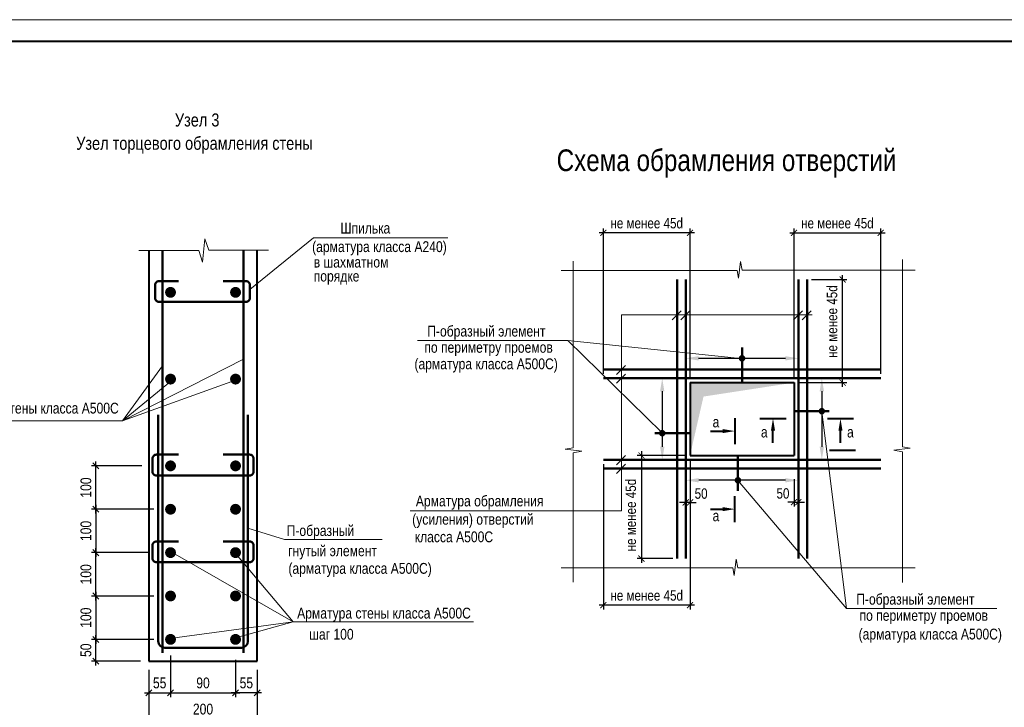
# Model space of a CAD drawing. Header units: millimetres. Extents: x 7862664 to 7920698, y 2044223 to 2085206.
# Tile 5 of 6: x 7882617 to 7905334, y 2069356 to 2085206. Entities that reach past the tile are written whole.
import ezdxf

# ---------------------------------------------------------------- set-up
doc = ezdxf.new("R2010")
doc.units = ezdxf.units.MM
doc.header["$MEASUREMENT"] = 0
doc.linetypes.add('HIDDEN', pattern=[0.375, 0.25, -0.125])
for name, color, linetype, lineweight in [('050_ПЛИТЫ_ПЕРЕКРЫТИЯ', 5, 'Continuous', 50), ('300_РАЗМЕРЫ', 7, 'Continuous', 25), ('400_ТЕКСТ', 7, 'Continuous', 20), ('500_СЕЧЕНИЯ', 5, 'Continuous', 40), ('СК-040-С(тены)', 12, 'Continuous', 40), ('СК-060-А(рматура)', 1, 'Continuous', 50), ('СК-200-Р(амка)', 7, 'Continuous', 40), ('СК-210-Р-РАМКА ЛИНИИ ТОНКИЕ', 7, 'Continuous', 15), ('СК-300-Р(азмеры)', 7, 'Continuous', 20), ('СК-400-Т(екст)', 7, 'Continuous', 20), ('СК-500-С(ечения)', 5, 'Continuous', 40)]:
    doc.layers.add(name, color=color, linetype=linetype, lineweight=lineweight)
doc.styles.add('RD08NT', font='Simplex.shx', dxfattribs={"width": 0.8})
doc.styles.add('RUSS', font='arial.ttf', dxfattribs={"width": 0.8})
doc.styles.get("Standard").update_dxf_attribs({"font": 'arial.ttf', "width": 0.8})
doc.dimstyles.new('10', dxfattribs={"dimtxt": 250, "dimasz": 140, "dimexe": 100, "dimexo": 200, "dimgap": 100, "dimtad": 1, "dimdec": 0, "dimlfac": 0.1, "dimzin": 0, "dimdsep": 46, "dimtxsty": 'RUSS', "dimblk1": 'OBLIQUE', "dimblk2": 'OBLIQUE', "dimsah": 1, "dimcen": 0, "dimdle": 100, "dimclrd": 256, "dimclre": 256, "dimclrt": 256, "dimadec": 0, "dimazin": 0, "dimtfac": 1, "dimtdec": 0, "dimtix": 1, "dimtmove": 2, "dimatfit": 3, "dimldrblk": 'OBLIQUE', "dimfxl": 1, "dimtvp": 0.014, "dimtolj": 1, "dimtzin": 0, "dimarcsym": 0})
doc.dimstyles.new('100', dxfattribs={"dimscale": 0, "dimtxt": 250, "dimasz": 150, "dimexe": 100, "dimexo": 100, "dimgap": 100, "dimtad": 1, "dimdec": 0, "dimzin": 0, "dimdsep": 46, "dimtxsty": 'RUSS', "dimblk": 'ARCHTICK', "dimcen": 0.096, "dimdle": 100, "dimclrd": 7, "dimclre": 7, "dimclrt": 256, "dimadec": 0, "dimazin": 0, "dimtfac": 1, "dimtdec": 0, "dimtmove": 2, "dimatfit": 3, "dimldrblk": 'OBLIQUE', "dimfxl": 1, "dimtolj": 1, "dimtzin": 0, "dimarcsym": 0})
doc.dimstyles.new('50', dxfattribs={"dimtxt": 240, "dimasz": 140, "dimexe": 100, "dimexo": 100, "dimgap": 100, "dimtad": 1, "dimdec": 0, "dimlfac": 0.5, "dimzin": 0, "dimdsep": 46, "dimtxsty": 'Standard', "dimblk": 'ARCHTICK', "dimcen": 0.09, "dimdle": 100, "dimclrd": 7, "dimclre": 7, "dimclrt": 7, "dimadec": 0, "dimazin": 0, "dimtfac": 1, "dimtdec": 0, "dimtmove": 2, "dimatfit": 3, "dimldrblk": 'ARCHTICK', "dimfxl": 1, "dimtfill": 1, "dimtolj": 1, "dimtzin": 0, "dimarcsym": 0})
doc.dimstyles.new('50$0', dxfattribs={"dimscale": 50, "dimtxt": 2.5, "dimasz": 2, "dimexe": 1, "dimexo": 0, "dimgap": 1, "dimtad": 3, "dimdec": 0, "dimzin": 12, "dimdsep": 46, "dimtxsty": 'RD08NT', "dimblk1": 'OBLIQUE', "dimblk2": 'OBLIQUE', "dimsah": 1, "dimcen": 0.09, "dimdle": 1, "dimclrd": 8, "dimclre": 8, "dimclrt": 256, "dimaunit": 1, "dimadec": 5, "dimazin": 0, "dimtfac": 1, "dimtdec": 0, "dimtix": 1, "dimtmove": 2, "dimatfit": 3, "dimldrblk": 'OBLIQUE', "dimfxl": 1, "dimtolj": 1, "dimtzin": 0, "dimarcsym": 0})

# ---------------------------------------------------------------- blocks, each defined once
blk = doc.blocks.new('_OBLIQUE')
at = {"color": 0, "linetype": 'ByBlock'}
blk.add_line((-0.5, -0.5), (0.5, 0.5), dxfattribs=at)
blk = doc.blocks.new('*D9')
at = {"layer": 'Defpoints', "color": 0, "transparency": 16777216}
for p in [(7884374, 2070921), (7885915, 2070921), (7885603, 2070421)]:
    blk.add_point(p, dxfattribs=at)
at = {"layer": 'СК-400-Т(екст)', "lineweight": -2, "transparency": 16777216}
for p, q in [((7885715, 2070921), (7884274, 2070921)), ((7884374, 2070321), (7884374, 2071021)), ((7885403, 2070421), (7884274, 2070421))]:
    blk.add_line(p, q, dxfattribs=at)
at = {"layer": 'СК-400-Т(екст)', "lineweight": -2, "transparency": 16777216, "xscale": 140, "yscale": 140, "zscale": 140}
for p, rotation in [((7884374, 2070921), 90), ((7884374, 2070421), 270)]:
    blk.add_blockref('_OBLIQUE', p, dxfattribs=dict(at, rotation=rotation))
at = {"layer": 'СК-400-Т(екст)', "transparency": 16777216, "insert": (7884146, 2070671), "char_height": 250, "attachment_point": 5, "rotation": 90, "style": 'RUSS'}
blk.add_mtext('\\A1;50', dxfattribs=at)
blk = doc.blocks.new('*D10')
at = {"layer": 'Defpoints', "color": 0, "transparency": 16777216}
for p in [(7885520, 2071921), (7884374, 2070921), (7884978, 2070921)]:
    blk.add_point(p, dxfattribs=at)
at = {"layer": 'СК-400-Т(екст)', "lineweight": -2, "transparency": 16777216}
for p, q in [((7884374, 2072021), (7884374, 2070821)), ((7885320, 2071921), (7884274, 2071921)), ((7884778, 2070921), (7884274, 2070921))]:
    blk.add_line(p, q, dxfattribs=at)
at = {"layer": 'СК-400-Т(екст)', "lineweight": -2, "transparency": 16777216, "xscale": 140, "yscale": 140, "zscale": 140}
for p, rotation in [((7884374, 2071921), 90), ((7884374, 2070921), 270)]:
    blk.add_blockref('_OBLIQUE', p, dxfattribs=dict(at, rotation=rotation))
at = {"layer": 'СК-400-Т(екст)', "transparency": 16777216, "insert": (7884146, 2071421), "char_height": 250, "attachment_point": 5, "rotation": 90, "style": 'RUSS'}
blk.add_mtext('\\A1;100', dxfattribs=at)
blk = doc.blocks.new('*D11')
at = {"layer": 'Defpoints', "color": 0, "transparency": 16777216}
for p in [(7884374, 2072921), (7885787, 2072921), (7885914, 2071921)]:
    blk.add_point(p, dxfattribs=at)
at = {"layer": 'СК-400-Т(екст)', "lineweight": -2, "transparency": 16777216}
for p, q in [((7885587, 2072921), (7884274, 2072921)), ((7884374, 2071821), (7884374, 2073021)), ((7885714, 2071921), (7884274, 2071921))]:
    blk.add_line(p, q, dxfattribs=at)
at = {"layer": 'СК-400-Т(екст)', "lineweight": -2, "transparency": 16777216, "xscale": 140, "yscale": 140, "zscale": 140}
for p, rotation in [((7884374, 2072921), 90), ((7884374, 2071921), 270)]:
    blk.add_blockref('_OBLIQUE', p, dxfattribs=dict(at, rotation=rotation))
at = {"layer": 'СК-400-Т(екст)', "transparency": 16777216, "insert": (7884146, 2072421), "char_height": 250, "attachment_point": 5, "rotation": 90, "style": 'RUSS'}
blk.add_mtext('\\A1;100', dxfattribs=at)
blk = doc.blocks.new('*D26')
at = {"layer": '400_ТЕКСТ', "color": 7, "lineweight": -2, "transparency": 16777216}
blk.add_line((7897442, 2076640), (7897442, 2075362), dxfattribs=at)
at = {"layer": '400_ТЕКСТ', "color": 7, "transparency": 16777216}
for points in [[(7897392, 2076640), (7897492, 2076640), (7897442, 2076940)], [(7897392, 2075362), (7897492, 2075362), (7897442, 2075062)]]:
    blk.add_solid(points, dxfattribs=at)
at = {"layer": 'Defpoints', "color": 0, "transparency": 16777216}
for p in [(7897442, 2076940), (7897442, 2075062), (7897442, 2075062)]:
    blk.add_point(p, dxfattribs=at)
blk = doc.blocks.new('_ArchTick')
at = {"color": 0, "linetype": 'ByBlock', "const_width": 0.15}
blk.add_lwpolyline([(-0.5, -0.5), (0.5, 0.5)], dxfattribs=at)
blk = doc.blocks.new('*D27')
at = {"layer": '300_РАЗМЕРЫ', "color": 7, "lineweight": -2, "transparency": 16777216}
for p, q in [((7897983, 2074608), (7897983, 2073980)), ((7898083, 2074608), (7898083, 2073980)), ((7897983, 2074080), (7897843, 2074080)), ((7898083, 2074080), (7898223, 2074080))]:
    blk.add_line(p, q, dxfattribs=at)
at = {"layer": 'Defpoints', "color": 0, "transparency": 16777216}
for p in [(7897983, 2074708), (7898083, 2074708), (7897983, 2074080)]:
    blk.add_point(p, dxfattribs=at)
at = {"layer": '300_РАЗМЕРЫ', "color": 7, "transparency": 16777216, "insert": (7898339, 2074281), "char_height": 240, "attachment_point": 5, "style": 'RUSS', "bg_fill": 3, "box_fill_scale": 1.25, "bg_fill_color": 256, "bg_fill_true_color": 13158600, "bg_fill_transparency": 0}
blk.add_mtext('\\A1;50', dxfattribs=at)
at = {"layer": '300_РАЗМЕРЫ', "color": 7, "lineweight": -2, "transparency": 16777216}
blk.add_line((7898083, 2074080), (7897983, 2074080), dxfattribs=at)
at = {"layer": '300_РАЗМЕРЫ', "color": 7, "lineweight": -2, "transparency": 16777216, "xscale": 140, "yscale": 140, "zscale": 140}
blk.add_blockref('_ArchTick', (7897983, 2074080), dxfattribs=at)
at = {"layer": '300_РАЗМЕРЫ', "color": 7, "lineweight": -2, "transparency": 16777216, "xscale": 140, "yscale": 140, "zscale": 140, "rotation": 180}
blk.add_blockref('_ArchTick', (7898083, 2074080), dxfattribs=at)
blk = doc.blocks.new('*D28')
at = {"layer": '300_РАЗМЕРЫ', "color": 7, "lineweight": -2, "transparency": 16777216}
for p, q in [((7900483, 2074612), (7900483, 2073985)), ((7900583, 2074612), (7900583, 2073985)), ((7900483, 2074085), (7900343, 2074085)), ((7900583, 2074085), (7900723, 2074085))]:
    blk.add_line(p, q, dxfattribs=at)
at = {"layer": 'Defpoints', "color": 0, "transparency": 16777216}
for p in [(7900483, 2074712), (7900583, 2074712), (7900583, 2074085)]:
    blk.add_point(p, dxfattribs=at)
at = {"layer": '300_РАЗМЕРЫ', "color": 7, "transparency": 16777216, "insert": (7900227, 2074285), "char_height": 240, "attachment_point": 5, "style": 'RUSS', "bg_fill": 3, "box_fill_scale": 1.25, "bg_fill_color": 256, "bg_fill_true_color": 13158600, "bg_fill_transparency": 0}
blk.add_mtext('\\A1;50', dxfattribs=at)
at = {"layer": '300_РАЗМЕРЫ', "color": 7, "lineweight": -2, "transparency": 16777216}
blk.add_line((7900483, 2074085), (7900583, 2074085), dxfattribs=at)
at = {"layer": '300_РАЗМЕРЫ', "color": 7, "lineweight": -2, "transparency": 16777216, "xscale": 140, "yscale": 140, "zscale": 140}
blk.add_blockref('_ArchTick', (7900483, 2074085), dxfattribs=at)
at = {"layer": '300_РАЗМЕРЫ', "color": 7, "lineweight": -2, "transparency": 16777216, "xscale": 140, "yscale": 140, "zscale": 140, "rotation": 180}
blk.add_blockref('_ArchTick', (7900583, 2074085), dxfattribs=at)
blk = doc.blocks.new('*D29')
at = {"layer": '400_ТЕКСТ', "color": 7, "lineweight": -2, "transparency": 16777216}
blk.add_line((7901124, 2076640), (7901124, 2075362), dxfattribs=at)
at = {"layer": '400_ТЕКСТ', "color": 7, "transparency": 16777216}
for points in [[(7901074, 2076640), (7901174, 2076640), (7901124, 2076940)], [(7901074, 2075362), (7901174, 2075362), (7901124, 2075062)]]:
    blk.add_solid(points, dxfattribs=at)
at = {"layer": 'Defpoints', "color": 0, "transparency": 16777216}
for p in [(7901124, 2076940), (7901124, 2075062), (7901124, 2075062)]:
    blk.add_point(p, dxfattribs=at)
blk = doc.blocks.new('*D30')
at = {"layer": '400_ТЕКСТ', "color": 7, "lineweight": -2, "transparency": 16777216}
blk.add_line((7900283, 2077400), (7898281, 2077400), dxfattribs=at)
at = {"layer": '400_ТЕКСТ', "color": 7, "transparency": 16777216}
for points in [[(7898281, 2077450), (7898281, 2077350), (7897981, 2077400)], [(7900283, 2077450), (7900283, 2077350), (7900583, 2077400)]]:
    blk.add_solid(points, dxfattribs=at)
at = {"layer": 'Defpoints', "color": 0, "transparency": 16777216}
for p in [(7897981, 2077400), (7897981, 2077400), (7900583, 2077400)]:
    blk.add_point(p, dxfattribs=at)
blk = doc.blocks.new('*D31')
at = {"layer": '400_ТЕКСТ', "color": 7, "lineweight": -2, "transparency": 16777216}
blk.add_line((7900283, 2074589), (7898283, 2074589), dxfattribs=at)
at = {"layer": '400_ТЕКСТ', "color": 7, "transparency": 16777216}
for points in [[(7898283, 2074639), (7898283, 2074539), (7897983, 2074589)], [(7900283, 2074639), (7900283, 2074539), (7900583, 2074589)]]:
    blk.add_solid(points, dxfattribs=at)
at = {"layer": 'Defpoints', "color": 0, "transparency": 16777216}
for p in [(7897983, 2074589), (7897983, 2074589), (7900583, 2074589)]:
    blk.add_point(p, dxfattribs=at)
blk = doc.blocks.new('*D32')
at = {"layer": '300_РАЗМЕРЫ', "color": 7, "lineweight": -2, "transparency": 16777216}
for p, q in [((7901604, 2076740), (7901604, 2079319)), ((7900883, 2079219), (7901704, 2079219)), ((7900583, 2076840), (7901704, 2076840))]:
    blk.add_line(p, q, dxfattribs=at)
at = {"layer": 'Defpoints', "color": 0, "transparency": 16777216}
for p in [(7900783, 2079219), (7901604, 2079219), (7900483, 2076840)]:
    blk.add_point(p, dxfattribs=at)
at = {"layer": '300_РАЗМЕРЫ', "color": 7, "lineweight": -2, "transparency": 16777216, "xscale": 140, "yscale": 140, "zscale": 140}
for p, rotation in [((7901604, 2079219), 90), ((7901604, 2076840), 270)]:
    blk.add_blockref('_ArchTick', p, dxfattribs=dict(at, rotation=rotation))
at = {"layer": '300_РАЗМЕРЫ', "color": 7, "transparency": 16777216, "insert": (7901361, 2078247), "char_height": 240, "attachment_point": 5, "rotation": 90, "style": 'RUSS'}
blk.add_mtext('\\A1;не менее 45d', dxfattribs=at)
blk = doc.blocks.new('*D76')
at = {"layer": '300_РАЗМЕРЫ', "color": 7, "lineweight": -2, "transparency": 16777216}
for p, q in [((7900483, 2076940), (7900483, 2080392)), ((7902483, 2077040), (7902483, 2080392)), ((7900383, 2080292), (7902583, 2080292))]:
    blk.add_line(p, q, dxfattribs=at)
at = {"layer": 'Defpoints', "color": 0, "transparency": 16777216}
for p in [(7902483, 2080292), (7900483, 2076840), (7902483, 2076940)]:
    blk.add_point(p, dxfattribs=at)
at = {"layer": '300_РАЗМЕРЫ', "color": 7, "lineweight": -2, "transparency": 16777216, "xscale": 140, "yscale": 140, "zscale": 140, "rotation": 180}
blk.add_blockref('_ArchTick', (7900483, 2080292), dxfattribs=at)
at = {"layer": '300_РАЗМЕРЫ', "color": 7, "lineweight": -2, "transparency": 16777216, "xscale": 140, "yscale": 140, "zscale": 140}
blk.add_blockref('_ArchTick', (7902483, 2080292), dxfattribs=at)
at = {"layer": '300_РАЗМЕРЫ', "color": 7, "transparency": 16777216, "insert": (7901483, 2080514), "char_height": 240, "attachment_point": 5, "style": 'RUSS'}
blk.add_mtext('\\A1;не менее 45d', dxfattribs=at)
blk = doc.blocks.new('*D49')
at = {"layer": '300_РАЗМЕРЫ', "color": 7, "lineweight": -2, "transparency": 16777216}
for p, q in [((7897983, 2075162), (7896862, 2075162)), ((7896962, 2075262), (7896962, 2072683)), ((7897683, 2072783), (7896862, 2072783))]:
    blk.add_line(p, q, dxfattribs=at)
at = {"layer": 'Defpoints', "color": 0, "transparency": 16777216}
for p in [(7898083, 2075162), (7896962, 2072783), (7897783, 2072783)]:
    blk.add_point(p, dxfattribs=at)
at = {"layer": '300_РАЗМЕРЫ', "color": 7, "lineweight": -2, "transparency": 16777216, "xscale": 140, "yscale": 140, "zscale": 140}
for p, rotation in [((7896962, 2075162), 90), ((7896962, 2072783), 270)]:
    blk.add_blockref('_ArchTick', p, dxfattribs=dict(at, rotation=rotation))
at = {"layer": '300_РАЗМЕРЫ', "color": 7, "transparency": 16777216, "insert": (7896718, 2073786), "char_height": 240, "attachment_point": 5, "rotation": 90, "style": 'RUSS'}
blk.add_mtext('\\A1;не менее 45d', dxfattribs=at)
blk = doc.blocks.new('*D50')
at = {"layer": '300_РАЗМЕРЫ', "color": 7, "lineweight": -2, "transparency": 16777216}
for p, q in [((7896083, 2074962), (7896083, 2071610)), ((7898083, 2075062), (7898083, 2071610)), ((7898183, 2071710), (7895983, 2071710))]:
    blk.add_line(p, q, dxfattribs=at)
at = {"layer": 'Defpoints', "color": 0, "transparency": 16777216}
for p in [(7898083, 2075162), (7896083, 2075062), (7896083, 2071710)]:
    blk.add_point(p, dxfattribs=at)
at = {"layer": '300_РАЗМЕРЫ', "color": 7, "lineweight": -2, "transparency": 16777216, "xscale": 140, "yscale": 140, "zscale": 140, "rotation": 180}
blk.add_blockref('_ArchTick', (7896083, 2071710), dxfattribs=at)
at = {"layer": '300_РАЗМЕРЫ', "color": 7, "lineweight": -2, "transparency": 16777216, "xscale": 140, "yscale": 140, "zscale": 140}
blk.add_blockref('_ArchTick', (7898083, 2071710), dxfattribs=at)
at = {"layer": '300_РАЗМЕРЫ', "color": 7, "transparency": 16777216, "insert": (7897083, 2071932), "char_height": 240, "attachment_point": 5, "style": 'RUSS'}
blk.add_mtext('\\A1;не менее 45d', dxfattribs=at)
blk = doc.blocks.new('*D51')
at = {"layer": '300_РАЗМЕРЫ', "color": 7, "lineweight": -2, "transparency": 16777216}
for p, q in [((7896083, 2077040), (7896083, 2080392)), ((7898083, 2076940), (7898083, 2080392)), ((7898183, 2080292), (7895983, 2080292))]:
    blk.add_line(p, q, dxfattribs=at)
at = {"layer": 'Defpoints', "color": 0, "transparency": 16777216}
for p in [(7896083, 2080292), (7896083, 2076940), (7898083, 2076840)]:
    blk.add_point(p, dxfattribs=at)
at = {"layer": '300_РАЗМЕРЫ', "color": 7, "lineweight": -2, "transparency": 16777216, "xscale": 140, "yscale": 140, "zscale": 140, "rotation": 180}
blk.add_blockref('_ArchTick', (7896083, 2080292), dxfattribs=at)
at = {"layer": '300_РАЗМЕРЫ', "color": 7, "lineweight": -2, "transparency": 16777216, "xscale": 140, "yscale": 140, "zscale": 140}
blk.add_blockref('_ArchTick', (7898083, 2080292), dxfattribs=at)
at = {"layer": '300_РАЗМЕРЫ', "color": 7, "transparency": 16777216, "insert": (7897083, 2080514), "char_height": 240, "attachment_point": 5, "style": 'RUSS'}
blk.add_mtext('\\A1;не менее 45d', dxfattribs=at)
blk = doc.blocks.new('*D44')
at = {"layer": 'Defpoints', "color": 0, "transparency": 16777216}
for p in [(7884374, 2074921), (7885634, 2074921), (7885520, 2073921)]:
    blk.add_point(p, dxfattribs=at)
at = {"layer": 'СК-400-Т(екст)', "lineweight": -2, "transparency": 16777216}
for p, q in [((7884374, 2073821), (7884374, 2075021)), ((7885434, 2074921), (7884274, 2074921)), ((7885320, 2073921), (7884274, 2073921))]:
    blk.add_line(p, q, dxfattribs=at)
at = {"layer": 'СК-400-Т(екст)', "lineweight": -2, "transparency": 16777216, "xscale": 140, "yscale": 140, "zscale": 140}
for p, rotation in [((7884374, 2074921), 90), ((7884374, 2073921), 270)]:
    blk.add_blockref('_OBLIQUE', p, dxfattribs=dict(at, rotation=rotation))
at = {"layer": 'СК-400-Т(екст)', "transparency": 16777216, "insert": (7884146, 2074421), "char_height": 250, "attachment_point": 5, "rotation": 90, "style": 'RUSS'}
blk.add_mtext('\\A1;100', dxfattribs=at)
blk = doc.blocks.new('*D45')
at = {"layer": 'Defpoints', "color": 0, "transparency": 16777216}
for p in [(7885914, 2073921), (7884374, 2072921), (7885787, 2072921)]:
    blk.add_point(p, dxfattribs=at)
at = {"layer": 'СК-400-Т(екст)', "lineweight": -2, "transparency": 16777216}
for p, q in [((7884374, 2074021), (7884374, 2072821)), ((7885714, 2073921), (7884274, 2073921)), ((7885587, 2072921), (7884274, 2072921))]:
    blk.add_line(p, q, dxfattribs=at)
at = {"layer": 'СК-400-Т(екст)', "lineweight": -2, "transparency": 16777216, "xscale": 140, "yscale": 140, "zscale": 140}
for p, rotation in [((7884374, 2073921), 90), ((7884374, 2072921), 270)]:
    blk.add_blockref('_OBLIQUE', p, dxfattribs=dict(at, rotation=rotation))
at = {"layer": 'СК-400-Т(екст)', "transparency": 16777216, "insert": (7884146, 2073421), "char_height": 250, "attachment_point": 5, "rotation": 90, "style": 'RUSS'}
blk.add_mtext('\\A1;100', dxfattribs=at)
blk = doc.blocks.new('*D117')
at = {"layer": 'Defpoints', "color": 0, "transparency": 16777216}
for p in [(7886097, 2070750), (7885597, 2070218), (7886097, 2069689)]:
    blk.add_point(p, dxfattribs=at)
at = {"layer": 'СК-400-Т(екст)', "lineweight": -2, "transparency": 16777216}
for p, q in [((7886097, 2070550), (7886097, 2069589)), ((7885597, 2070018), (7885597, 2069589)), ((7885497, 2069689), (7886197, 2069689))]:
    blk.add_line(p, q, dxfattribs=at)
at = {"layer": 'СК-400-Т(екст)', "lineweight": -2, "transparency": 16777216, "xscale": 140, "yscale": 140, "zscale": 140, "rotation": 180}
blk.add_blockref('_OBLIQUE', (7885597, 2069689), dxfattribs=at)
at = {"layer": 'СК-400-Т(екст)', "lineweight": -2, "transparency": 16777216, "xscale": 140, "yscale": 140, "zscale": 140}
blk.add_blockref('_OBLIQUE', (7886097, 2069689), dxfattribs=at)
at = {"layer": 'СК-400-Т(екст)', "transparency": 16777216, "insert": (7885847, 2069916), "char_height": 250, "attachment_point": 5, "style": 'RUSS'}
blk.add_mtext('\\A1;55', dxfattribs=at)
blk = doc.blocks.new('*D118')
at = {"layer": 'Defpoints', "color": 0, "transparency": 16777216}
for p in [(7887597, 2070647), (7888097, 2070218), (7887597, 2069689)]:
    blk.add_point(p, dxfattribs=at)
at = {"layer": 'СК-400-Т(екст)', "lineweight": -2, "transparency": 16777216}
for p, q in [((7887597, 2070447), (7887597, 2069589)), ((7888097, 2070018), (7888097, 2069589)), ((7888197, 2069689), (7887497, 2069689))]:
    blk.add_line(p, q, dxfattribs=at)
at = {"layer": 'СК-400-Т(екст)', "lineweight": -2, "transparency": 16777216, "xscale": 140, "yscale": 140, "zscale": 140, "rotation": 180}
blk.add_blockref('_OBLIQUE', (7887597, 2069689), dxfattribs=at)
at = {"layer": 'СК-400-Т(екст)', "lineweight": -2, "transparency": 16777216, "xscale": 140, "yscale": 140, "zscale": 140}
blk.add_blockref('_OBLIQUE', (7888097, 2069689), dxfattribs=at)
at = {"layer": 'СК-400-Т(екст)', "transparency": 16777216, "insert": (7887847, 2069916), "char_height": 250, "attachment_point": 5, "style": 'RUSS'}
blk.add_mtext('\\A1;55', dxfattribs=at)
blk = doc.blocks.new('*D128')
at = {"layer": 'Defpoints', "color": 0, "transparency": 16777216}
for p in [(7885597, 2070421), (7888097, 2070421), (7885597, 2069084)]:
    blk.add_point(p, dxfattribs=at)
at = {"layer": 'СК-400-Т(екст)', "lineweight": -2, "transparency": 16777216}
for p, q in [((7885597, 2070221), (7885597, 2068984)), ((7888097, 2070221), (7888097, 2068984)), ((7888197, 2069084), (7885497, 2069084))]:
    blk.add_line(p, q, dxfattribs=at)
at = {"layer": 'СК-400-Т(екст)', "lineweight": -2, "transparency": 16777216, "xscale": 140, "yscale": 140, "zscale": 140, "rotation": 180}
blk.add_blockref('_OBLIQUE', (7885597, 2069084), dxfattribs=at)
at = {"layer": 'СК-400-Т(екст)', "lineweight": -2, "transparency": 16777216, "xscale": 140, "yscale": 140, "zscale": 140}
blk.add_blockref('_OBLIQUE', (7888097, 2069084), dxfattribs=at)
at = {"layer": 'СК-400-Т(екст)', "transparency": 16777216, "insert": (7886847, 2069312), "char_height": 250, "attachment_point": 5, "style": 'RUSS'}
blk.add_mtext('\\A1;200', dxfattribs=at)
blk = doc.blocks.new('*D123')
at = {"layer": 'Defpoints', "color": 0, "transparency": 16777216}
for p in [(7886097, 2069689), (7887597, 2069689), (7887597, 2069689)]:
    blk.add_point(p, dxfattribs=at)
at = {"layer": 'СК-400-Т(екст)', "lineweight": -2, "transparency": 16777216}
for p, q in [((7886097, 2069889), (7886097, 2069789)), ((7887597, 2069889), (7887597, 2069789)), ((7885997, 2069689), (7887697, 2069689))]:
    blk.add_line(p, q, dxfattribs=at)
at = {"layer": 'СК-400-Т(екст)', "lineweight": -2, "transparency": 16777216, "xscale": 140, "yscale": 140, "zscale": 140, "rotation": 180}
blk.add_blockref('_OBLIQUE', (7886097, 2069689), dxfattribs=at)
at = {"layer": 'СК-400-Т(екст)', "lineweight": -2, "transparency": 16777216, "xscale": 140, "yscale": 140, "zscale": 140}
blk.add_blockref('_OBLIQUE', (7887597, 2069689), dxfattribs=at)
at = {"layer": 'СК-400-Т(екст)', "transparency": 16777216, "insert": (7886847, 2069916), "char_height": 250, "attachment_point": 5, "style": 'RUSS'}
blk.add_mtext('\\A1;90', dxfattribs=at)

msp = doc.modelspace()

# ---------------------------------------------------------------- linework, layer by layer
at = {"layer": '050_ПЛИТЫ_ПЕРЕКРЫТИЯ', "lineweight": 20}
msp.add_line((7900483.1, 2076840.2), (7898083.1, 2076840.2), dxfattribs=at)
at = {"layer": '050_ПЛИТЫ_ПЕРЕКРЫТИЯ', "color": 0, "lineweight": 13}
for points in [[(7895106.8, 2079428.2), (7899172, 2079428.2), (7899199.3, 2079250.2), (7899246.6, 2079631.1), (7899285.1, 2079429.9), (7903277, 2079429.9)], [(7895383.8, 2079640.5), (7895383.6, 2078944.1)], [(7902987.1, 2079680.5), (7902987.1, 2075360.2), (7903165.1, 2075332.9), (7902784.2, 2075285.7), (7902985.4, 2075247.1), (7902985.4, 2072234.3)], [(7902987.1, 2079680.5), (7902987.1, 2078944.1)], [(7895383.6, 2079353.8), (7895383.6, 2075336.5), (7895205.5, 2075309.2), (7895586.5, 2075262), (7895385.3, 2075223.4), (7895385.3, 2072238.7)], [(7895106.8, 2072570.3), (7899073.5, 2072570.3), (7899100.8, 2072392.3), (7899148.1, 2072773.2), (7899186.6, 2072572), (7903277, 2072572)]]:
    msp.add_lwpolyline(points, dxfattribs=at)
at = {"layer": '400_ТЕКСТ'}
for p, q in [((7896502.2, 2078403.3), (7896502.2, 2073885.2)), ((7896502.2, 2078403.3), (7900900, 2078403.3)), ((7897667.9, 2078287.5), (7897877.3, 2078498.1)), ((7897867.9, 2078287.5), (7898077.3, 2078498.1)), ((7900467.9, 2078287.5), (7900677.3, 2078498.1)), ((7900667.9, 2078287.5), (7900877.3, 2078498.1)), ((7891795.9, 2077810.2), (7895262.1, 2077810.2)), ((7895262.1, 2077810.2), (7899247.5, 2077398)), ((7895262.1, 2077810.2), (7897430.5, 2075690.2)), ((7896387, 2077024.4), (7896596.4, 2077234.9)), ((7896388.1, 2076825.4), (7896597.5, 2077036)), ((7896387, 2074946.1), (7896596.4, 2075156.7)), ((7896388.1, 2074747.2), (7896597.5, 2074957.7)), ((7901693.5, 2071630.7), (7905159.7, 2071630.7))]:
    msp.add_line(p, q, dxfattribs=at)
at = {"layer": '400_ТЕКСТ', "linetype": 'HIDDEN', "const_width": 75, "flags": 128}
for points in [[(7899320.6, 2077400.4, -1), (7899245.6, 2077400.4, -1)], [(7901086.5, 2076180.7, 1), (7901161.5, 2076180.7, 1)], [(7897479.7, 2075674.4, -1), (7897404.7, 2075674.4, -1)], [(7899225.7, 2074588.9, -1), (7899150.7, 2074588.9, -1)]]:
    msp.add_lwpolyline(points, format="xyb", close=True, dxfattribs=at)
at = {"layer": '500_СЕЧЕНИЯ'}
for p, q in [((7899118.2, 2076023.2), (7899118.2, 2075423.2)), ((7899697.3, 2076014.2), (7900297.3, 2076014.2)), ((7901254.4, 2076014.2), (7901854.4, 2076014.2)), ((7898553.6, 2075723.2), (7898838.2, 2075723.2)), ((7899997.3, 2075449.6), (7899997.3, 2075734.2)), ((7901554.4, 2075449.6), (7901554.4, 2075734.2)), ((7901897.4, 2075272.8), (7901297.4, 2075272.8)), ((7899118.2, 2073623.9), (7899118.2, 2074223.9))]:
    msp.add_line(p, q, dxfattribs=at)
for points in [[(7899950.6, 2075734.2), (7900043.9, 2075734.2), (7899997.3, 2076014.2)], [(7901507.7, 2075734.2), (7901601.1, 2075734.2), (7901554.4, 2076014.2)], [(7898838.2, 2075769.8), (7898838.2, 2075676.5), (7899118.2, 2075723.2)], [(7898838.2, 2073877.2), (7898838.2, 2073970.6), (7899118.2, 2073923.9)]]:
    msp.add_solid(points, dxfattribs=at)
at = {"layer": 'СК-040-С(тены)'}
for p, q in [((7885597.5, 2079886.3), (7885597.5, 2070421.3)), ((7888097.5, 2070421.3), (7888097.5, 2079893)), ((7898083.1, 2076840.2), (7898083.1, 2075161.9)), ((7898083.1, 2076840.2), (7900483.1, 2076840.2)), ((7900483.1, 2076840.2), (7900483.1, 2075161.9)), ((7898083.1, 2075161.9), (7900483.1, 2075161.9)), ((7885597.5, 2070421.3), (7888097.5, 2070421.3))]:
    msp.add_line(p, q, dxfattribs=at)
at = {"layer": 'СК-060-А(рматура)'}
for p, q in [((7885912.5, 2070612.2), (7885912.5, 2079886.3)), ((7887782.5, 2070612.2), (7887782.5, 2079886.3)), ((7897783.1, 2079219.1), (7897783.1, 2072783)), ((7897983.1, 2079219.1), (7897983.1, 2072783)), ((7900583.1, 2079219.1), (7900583.1, 2072783)), ((7900783.1, 2079219.1), (7900783.1, 2072783)), ((7899283.1, 2076840.2), (7899283.1, 2077652.7)), ((7902482.9, 2077140.2), (7896083.3, 2077140.2)), ((7902482.9, 2076940.2), (7896083.3, 2076940.2)), ((7885812.5, 2070876.5), (7885812.5, 2076099.6)), ((7887882.5, 2070876.5), (7887882.5, 2076099.6)), ((7900483.1, 2076180.7), (7901293.1, 2076180.7)), ((7898083.1, 2075674.4), (7897273.1, 2075674.4)), ((7899187.1, 2074349.4), (7899187.1, 2075161.9)), ((7902482.9, 2075061.9), (7896083.3, 2075061.9)), ((7902482.9, 2074861.9), (7896083.3, 2074861.9)), ((7885962.5, 2070726.5), (7887732.5, 2070726.5))]:
    msp.add_line(p, q, dxfattribs=at)
at = {"layer": 'СК-060-А(рматура)', "flags": 128}
for points in [[(7887311.8, 2079182.5), (7887838.2, 2079182.5, -0.4142136), (7887928.2, 2079092.5), (7887928.2, 2078791.4, -0.4142136), (7887838.2, 2078701.4), (7885832.4, 2078701.4, -0.4142136), (7885742.4, 2078791.4), (7885742.4, 2079092.5, -0.4142136), (7885832.4, 2079182.5), (7886281.2, 2079182.5)], [(7887311.8, 2075180), (7887921.5, 2075180, -0.4142136), (7888011.5, 2075090), (7888011.5, 2074788.9, -0.4142136), (7887921.5, 2074698.9), (7885773.5, 2074698.9, -0.4142136), (7885683.5, 2074788.9), (7885683.5, 2075090, -0.4142136), (7885773.5, 2075180), (7886281.2, 2075180)], [(7887311.8, 2073180), (7887921.5, 2073180, -0.4142136), (7888011.5, 2073090), (7888011.5, 2072788.9, -0.4142136), (7887921.5, 2072698.9), (7885773.5, 2072698.9, -0.4142136), (7885683.5, 2072788.9), (7885683.5, 2073090, -0.4142136), (7885773.5, 2073180), (7886281.2, 2073180)]]:
    msp.add_lwpolyline(points, format="xyb", dxfattribs=at)
at = {"layer": 'СК-060-А(рматура)'}
for centre, start, end in [((7885962.5, 2070876.5), 180, 270), ((7887732.5, 2070876.5), 270, 0)]:
    msp.add_arc(centre, 150, start, end, dxfattribs=at)
at = {"layer": 'СК-200-Р(амка)'}
msp.add_line((7919012.7, 2084706.4), (7864664.1, 2084706.4), dxfattribs=at)
at = {"layer": 'СК-210-Р-РАМКА ЛИНИИ ТОНКИЕ'}
msp.add_line((7919512.7, 2085206.4), (7862664.1, 2085206.4), dxfattribs=at)
at = {"layer": 'СК-300-Р(азмеры)'}
for p, q in [((7901693.5, 2071630.7), (7901121.3, 2076166.9)), ((7896502.2, 2073885.2), (7891626.9, 2073885.2))]:
    msp.add_line(p, q, dxfattribs=at)
msp.add_solid([(7900483.1, 2076840.2), (7898083.1, 2076840.2), (7898394.1, 2076519.1), (7898083.1, 2075161.9)], dxfattribs=at)
at = {"layer": 'СК-400-Т(екст)'}
for p, q in [((7889398.2, 2080179.1), (7887928.2, 2078987)), ((7889398.2, 2080179.1), (7892493.5, 2080179.1)), ((7884987.3, 2075960.8), (7880739.6, 2075960.8)), ((7888925.5, 2071326.9), (7893086.9, 2071326.9))]:
    msp.add_line(p, q, dxfattribs=at)
at = {"layer": 'СК-400-Т(екст)', "color": 8}
for p, q in [((7884987.3, 2075960.8), (7887782.5, 2077382.9)), ((7884987.3, 2075960.8), (7885912.5, 2077226.8)), ((7884987.3, 2075960.8), (7887597.5, 2076896.6)), ((7884987.3, 2075960.8), (7886097.5, 2076868.7)), ((7888727.2, 2073226.5), (7887882.5, 2073488.8)), ((7888925.5, 2071326.9), (7886095.9, 2072947.7)), ((7888925.5, 2071326.9), (7887557.4, 2072947.7)), ((7888925.5, 2071326.9), (7886132.5, 2070951.4)), ((7888925.5, 2071326.9), (7887624.6, 2070964))]:
    msp.add_line(p, q, dxfattribs=at)
at = {"layer": 'СК-400-Т(екст)', "linetype": 'Continuous'}
msp.add_line((7888727.2, 2073226.5), (7890983.9, 2073226.5), dxfattribs=at)
at = {"layer": 'СК-400-Т(екст)'}
msp.add_lwpolyline([(7885364.9, 2079886.3), (7886754, 2079886.3), (7886836.7, 2079619.6), (7886889.6, 2080156.8), (7886977.9, 2079893), (7888355.9, 2079893)], dxfattribs=at)
at = {"layer": 'СК-400-Т(екст)', "linetype": 'Continuous', "ltscale": 1000, "const_width": 125, "flags": 128}
for points in [[(7886035, 2078921.3, -1), (7886160, 2078921.3, -1)], [(7887660, 2078921.3, 1), (7887535, 2078921.3, 1)], [(7886035, 2076921.3, 1), (7886160, 2076921.3, 1)], [(7887660, 2076921.3, -1), (7887535, 2076921.3, -1)], [(7886035, 2074921.3, 1), (7886160, 2074921.3, 1)], [(7887660, 2074921.3, -1), (7887535, 2074921.3, -1)], [(7886035, 2073921.3, -1), (7886160, 2073921.3, -1)], [(7887660, 2073921.3, 1), (7887535, 2073921.3, 1)], [(7886035, 2072921.3, 1), (7886160, 2072921.3, 1)], [(7887660, 2072921.3, -1), (7887535, 2072921.3, -1)], [(7886035, 2071921.3, 1), (7886160, 2071921.3, 1)], [(7887660, 2071921.3, -1), (7887535, 2071921.3, -1)], [(7886035, 2070921.3, 1), (7886160, 2070921.3, 1)], [(7887660, 2070921.3, -1), (7887535, 2070921.3, -1)]]:
    msp.add_lwpolyline(points, format="xyb", close=True, dxfattribs=at)

# ---------------------------------------------------------------- texts
at = {"layer": '400_ТЕКСТ', "style": 'RUSS', "width": 0.8}
for s, p in [('П-образный элемент', (7892020.3, 2077902.2)), ('по периметру проемов', (7891953.9, 2077528.7)), ('Арматура обрамления ', (7891757.4, 2073987)), ('(усиления) отверстий', (7891673.1, 2073565.6)), ('П-образный элемент', (7901917.9, 2071722.6)), ('по периметру проемов', (7901994.1, 2071349.1))]:
    msp.add_text(s, height=250, dxfattribs=at).set_placement(p)
at = {"layer": '500_СЕЧЕНИЯ', "style": 'RUSS', "width": 0.8}
for p in [(7898603.3, 2075808.5), (7899718.3, 2075576.5), (7901706.2, 2075576.5), (7898603.3, 2073646.6)]:
    msp.add_text('а', height=250, dxfattribs=at).set_placement(p)
at = {"layer": 'СК-400-Т(екст)', "style": 'RUSS', "width": 0.8}
msp.add_text('Cхема обрамления отверстий', height=500, dxfattribs=at).set_placement((7895005.6, 2081716.3))
at = {"layer": 'СК-400-Т(екст)', "linetype": 'Continuous', "style": 'RUSS', "width": 0.8}
for s, p in [('Шпилька', (7890017.1, 2080277.4)), ('(арматура класса А240)', (7889364.4, 2079849.8)), ('в шахматном', (7889401.1, 2079493.9)), ('порядке', (7889401.1, 2079171.1)), ('(арматура класса А500С)', (7891725.2, 2077148.3)), ('Арматура стены класса А500С', (7880895.1, 2076127.4)), ('П-образный', (7888776.8, 2073304.2)), (' класса А500С', (7891655.1, 2073160.3)), ('гнутый элемент', (7888811.2, 2072838.6)), ('(арматура класса А500С)', (7888817.3, 2072433.1)), ('Арматура стены класса А500С', (7889019.1, 2071401.8)), ('шаг 100', (7889297.2, 2070914.5)), ('(арматура класса А500С)', (7901972.3, 2070918.5))]:
    msp.add_text(s, height=250, dxfattribs=at).set_placement(p)
at = {"layer": 'СК-500-С(ечения)', "width": 0.8}
for s, p in [('Узел 3', (7886197.6, 2082744.9)), ('Узел торцевого обрамления стены', (7883920.4, 2082208))]:
    msp.add_text(s, height=300, dxfattribs=at).set_placement(p)

# ---------------------------------------------------------------- dimensions: what is measured, and where the dimension line sits
at = {"layer": '300_РАЗМЕРЫ'}
dim = msp.add_linear_dim(base=(7896083.3, 2080291.7), p1=(7898083.1, 2076840.2), p2=(7896083.3, 2076940.2), angle=180, text='не менее 45d', dimstyle='50$0', override={"dimscale": 1, "dimtxt": 240, "dimasz": 140, "dimexe": 100, "dimexo": 100, "dimgap": 100, "dimtad": 1, "dimlfac": 0.5, "dimzin": 0, "dimtxsty": 'RUSS', "dimblk": 'ArchTick', "dimsah": 0, "dimdle": 100, "dimclrd": 7, "dimclre": 7, "dimclrt": 7, "dimaunit": 0, "dimadec": 0, "dimtix": 0, "dimldrblk": 'ArchTick'}, dxfattribs=at)
dim.commit()
dim.dimension.update_dxf_attribs({"geometry": '*D51', "text_midpoint": (7897083.2, 2080513.8)})
dim = msp.add_linear_dim(base=(7902482.9, 2080291.7), p1=(7900483.1, 2076840.2), p2=(7902482.9, 2076940.2), text='не менее 45d', dimstyle='50$0', override={"dimscale": 1, "dimtxt": 240, "dimasz": 140, "dimexe": 100, "dimexo": 100, "dimgap": 100, "dimtad": 1, "dimlfac": 0.5, "dimzin": 0, "dimtxsty": 'RUSS', "dimblk": 'ArchTick', "dimsah": 0, "dimdle": 100, "dimclrd": 7, "dimclre": 7, "dimclrt": 7, "dimaunit": 0, "dimadec": 0, "dimtix": 0, "dimldrblk": 'ArchTick'}, dxfattribs=at)
dim.commit()
dim.dimension.update_dxf_attribs({"geometry": '*D76', "text_midpoint": (7901483, 2080513.8)})
dim = msp.add_linear_dim(base=(7901603.7, 2079219.1), p1=(7900483.1, 2076840.2), p2=(7900783.1, 2079219.1), angle=90, text='не менее 45d', dimstyle='50$0', override={"dimscale": 1, "dimtxt": 240, "dimasz": 140, "dimexe": 100, "dimexo": 100, "dimgap": 100, "dimtad": 1, "dimlfac": 0.5, "dimzin": 0, "dimtxsty": 'RUSS', "dimblk": 'ArchTick', "dimsah": 0, "dimdle": 100, "dimclrd": 7, "dimclre": 7, "dimclrt": 7, "dimaunit": 0, "dimadec": 0, "dimtix": 0, "dimldrblk": 'ArchTick'}, dxfattribs=at)
dim.commit()
dim.dimension.update_dxf_attribs({"geometry": '*D32', "text_midpoint": (7901360.6, 2078246.8), "dimtype": 160})
at = {"layer": '400_ТЕКСТ'}
dim = msp.add_linear_dim(base=(7897980.8, 2077400.4), p1=(7900583.1, 2077400.4), p2=(7897980.8, 2077400.4), text=' ', dimstyle='100', override={"dimscale": 1, "dimasz": 300, "dimexe": 0, "dimexo": 0, "dimsah": 1, "dimdle": 0}, dxfattribs=at)
dim.commit()
dim.dimension.update_dxf_attribs({"geometry": '*D30', "text_midpoint": (7899281.9, 2077400.4)})
for base, p1, p2, picture, middle in [((7897442.2, 2075061.9), (7897442.2, 2076940.2), (7897442.2, 2075061.9), '*D26', (7897442.2, 2076001.1)), ((7901124, 2075061.9), (7901124, 2076940.2), (7901124, 2075061.9), '*D29', (7901124, 2076001.1))]:
    dim = msp.add_linear_dim(base=base, p1=p1, p2=p2, angle=90, text=' ', dimstyle='100', override={"dimscale": 1, "dimasz": 300, "dimexe": 0, "dimexo": 0, "dimsah": 1, "dimdle": 0}, dxfattribs=at)
    dim.commit()
    dim.dimension.update_dxf_attribs({"geometry": picture, "text_midpoint": middle})
at = {"layer": 'СК-400-Т(екст)'}
for base, p1, p2, angle, picture, middle in [((7884374.1, 2074921.3), (7885519.9, 2073921.3), (7885634, 2074921.3), 270, '*D44', (7884146.5, 2074421.3)), ((7884374.1, 2072921.3), (7885913.6, 2073921.3), (7885786.8, 2072921.3), 90, '*D45', (7884146.5, 2073421.3)), ((7884374.1, 2072921.3), (7885913.6, 2071921.3), (7885786.8, 2072921.3), 270, '*D11', (7884146.5, 2072421.3)), ((7884374.1, 2070921.3), (7885519.9, 2071921.3), (7884978.1, 2070921.3), 90, '*D10', (7884146.5, 2071421.3)), ((7884374.1, 2070921.3), (7885603.2, 2070421.3), (7885915, 2070921.3), 90, '*D9', (7884146.5, 2070671.3))]:
    dim = msp.add_linear_dim(base=base, p1=p1, p2=p2, angle=angle, dimstyle='10', override={"dimlfac": 0.1}, dxfattribs=at)
    dim.commit()
    dim.dimension.update_dxf_attribs({"geometry": picture, "text_midpoint": middle})
for base, p1, p2, picture, middle in [((7886097.5, 2069688.6), (7885597.5, 2070218.5), (7886097.5, 2070749.9), '*D117', (7885847.5, 2069915.7)), ((7887597.5, 2069688.6), (7888097.5, 2070218.5), (7887597.5, 2070646.9), '*D118', (7887847.5, 2069915.7))]:
    dim = msp.add_linear_dim(base=base, p1=p1, p2=p2, angle=180, text='55', dimstyle='10', override={"dimlfac": 0.1}, dxfattribs=at)
    dim.commit()
    dim.dimension.update_dxf_attribs({"geometry": picture, "text_midpoint": middle})
for base, p1, p2, text, picture, middle in [((7885597.5, 2069084.4), (7888097.5, 2070421.3), (7885597.5, 2070421), '200', '*D128', (7886847.5, 2069312)), ((7887597.5, 2069688.6), (7886097.5, 2069688.6), (7887597.5, 2069688.6), '90', '*D123', (7886847.5, 2069916.2))]:
    dim = msp.add_linear_dim(base=base, p1=p1, p2=p2, text=text, dimstyle='10', dxfattribs=at)
    dim.commit()
    dim.dimension.update_dxf_attribs({"geometry": picture, "text_midpoint": middle})

# ---------------------------------------------------------------- next in the draw order: dimensions: what is measured, and where the dimension line sits
at = {"layer": '300_РАЗМЕРЫ'}
dim = msp.add_linear_dim(base=(7897983.1, 2074080.2), p1=(7898083.1, 2074707.6), p2=(7897983.1, 2074707.6), angle=180, text='50', dimstyle='50', override={"dimscale": 1, "dimtxsty": 'RUSS'}, dxfattribs=at)
dim.commit()
dim.dimension.update_dxf_attribs({"geometry": '*D27', "text_midpoint": (7898339, 2074280.5), "dimtype": 160})
dim = msp.add_linear_dim(base=(7900583.1, 2074084.8), p1=(7900483.1, 2074712.2), p2=(7900583.1, 2074712.2), text='50', dimstyle='50', override={"dimscale": 1, "dimtxsty": 'RUSS'}, dxfattribs=at)
dim.commit()
dim.dimension.update_dxf_attribs({"geometry": '*D28', "text_midpoint": (7900227.2, 2074285.1), "dimtype": 160})

# ---------------------------------------------------------------- next in the draw order: linework, layer by layer
at = {"layer": '500_СЕЧЕНИЯ'}
msp.add_line((7898553.6, 2073923.9), (7898838.2, 2073923.9), dxfattribs=at)
at = {"layer": 'СК-300-Р(азмеры)'}
msp.add_line((7901693.5, 2071630.7), (7899190.8, 2074579.8), dxfattribs=at)

# ---------------------------------------------------------------- next in the draw order: dimensions: what is measured, and where the dimension line sits
at = {"layer": '300_РАЗМЕРЫ'}
dim = msp.add_linear_dim(base=(7896083.3, 2071710.4), p1=(7898083.1, 2075161.9), p2=(7896083.3, 2075061.9), angle=180, text='не менее 45d', dimstyle='50$0', override={"dimscale": 1, "dimtxt": 240, "dimasz": 140, "dimexe": 100, "dimexo": 100, "dimgap": 100, "dimtad": 1, "dimlfac": 0.5, "dimzin": 0, "dimtxsty": 'RUSS', "dimblk": 'ArchTick', "dimsah": 0, "dimdle": 100, "dimclrd": 7, "dimclre": 7, "dimclrt": 7, "dimaunit": 0, "dimadec": 0, "dimtix": 0, "dimldrblk": 'ArchTick'}, dxfattribs=at)
dim.commit()
dim.dimension.update_dxf_attribs({"geometry": '*D50', "text_midpoint": (7897083.2, 2071932.4)})
dim = msp.add_linear_dim(base=(7896962.5, 2072783), p1=(7898083.1, 2075161.9), p2=(7897783.1, 2072783), angle=270, text='не менее 45d', dimstyle='50$0', override={"dimscale": 1, "dimtxt": 240, "dimasz": 140, "dimexe": 100, "dimexo": 100, "dimgap": 100, "dimtad": 1, "dimlfac": 0.5, "dimzin": 0, "dimtxsty": 'RUSS', "dimblk": 'ArchTick', "dimsah": 0, "dimdle": 100, "dimclrd": 7, "dimclre": 7, "dimclrt": 7, "dimaunit": 0, "dimadec": 0, "dimtix": 0, "dimldrblk": 'ArchTick'}, dxfattribs=at)
dim.commit()
dim.dimension.update_dxf_attribs({"geometry": '*D49', "text_midpoint": (7896718.2, 2073785.6), "dimtype": 160})
at = {"layer": '400_ТЕКСТ'}
dim = msp.add_linear_dim(base=(7897983.1, 2074588.9), p1=(7900583.1, 2074588.9), p2=(7897983.1, 2074588.9), text=' ', dimstyle='100', override={"dimscale": 1, "dimasz": 300, "dimexe": 0, "dimexo": 0, "dimsah": 1, "dimdle": 0}, dxfattribs=at)
dim.commit()
dim.dimension.update_dxf_attribs({"geometry": '*D31', "text_midpoint": (7899283.1, 2074588.9)})

doc.saveas('drawing.dxf')
